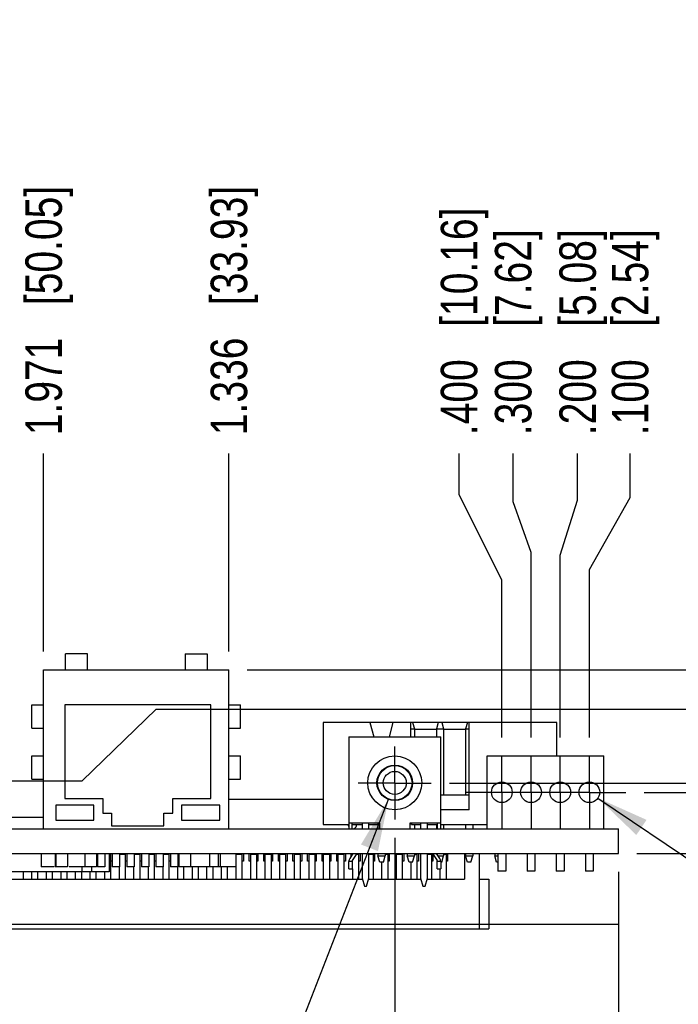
# Model space of a CAD drawing. Header units: inches. Extents: x 0 to 34, y 0 to 22.
# Tile 5 of 33: x 12.1 to 14.3, y 4.9 to 8.3. Entities that reach past the tile are written whole.
import ezdxf

# ---------------------------------------------------------------- set-up
doc = ezdxf.new("R2010")
doc.units = ezdxf.units.IN
doc.header["$LTSCALE"] = 1.87
doc.header["$MEASUREMENT"] = 0
doc.linetypes.add('CENTER', pattern=[0.6, 0.375, -0.075, 0.075, -0.075])
doc.layers.get('0').update_dxf_attribs({"linetype": 'CONTINUOUS'})
for name, color, linetype in [('02___PRT_ALL_AXES', 7, 'CONTINUOUS'), ('DETAIL', 7, 'CONTINUOUS'), ('DIMENSIONS', 7, 'CONTINUOUS')]:
    doc.layers.add(name, color=color, linetype=linetype)
doc.styles.get("Standard").update_dxf_attribs({"font": 'txt', "width": 0.8})
doc.styles.add('TEXTSTYLE_1', font='gdt', dxfattribs={"width": 0.8})
doc.dimstyles.new('DIMSTYLE_2', dxfattribs={"dimtxt": 0.125, "dimasz": 0.18, "dimexe": 0.18, "dimexo": 0.0625, "dimgap": 0.09, "dimtad": 0, "dimtih": 1, "dimtoh": 1, "dimdec": 3, "dimzin": 4, "dimdsep": 46, "dimtxsty": 'STANDARD', "dimblk": '_FILLED', "dimblk1": '_FILLED', "dimblk2": '_FILLED', "dimcen": 0.09, "dimadec": 0, "dimazin": 0, "dimtp": 0.01, "dimtm": 0.01, "dimtfac": 1, "dimtdec": 3, "dimtofl": 0, "dimtmove": 0, "dimatfit": 3, "dimldrblk": '_FILLED', "dimfxl": 1, "dimtolj": 1, "dimtzin": 4, "dimarcsym": 0})
doc.dimstyles.new('DIMSTYLE_3', dxfattribs={"dimtxt": 0.125, "dimasz": 0.18, "dimexe": 0.18, "dimexo": 0.0625, "dimgap": 0.09, "dimtad": 0, "dimtih": 1, "dimtoh": 1, "dimdec": 3, "dimzin": 4, "dimdsep": 46, "dimtxsty": 'STANDARD', "dimblk": '_FILLED', "dimblk1": '_FILLED', "dimblk2": '_FILLED', "dimcen": 0.09, "dimadec": 0, "dimazin": 0, "dimtp": 0.01, "dimtm": 0.01, "dimtfac": 1, "dimtdec": 3, "dimtofl": 0, "dimtmove": 0, "dimatfit": 3, "dimldrblk": '_FILLED', "dimfxl": 1, "dimtolj": 1, "dimtzin": 4, "dimarcsym": 0})

# ---------------------------------------------------------------- blocks, each defined once
blk = doc.blocks.new('*D2')
at = {"layer": 'DIMENSIONS', "color": 2, "linetype": 'CONTINUOUS'}
blk.add_line((13.357, 5.5108), (13.357, 4.5109), dxfattribs=at)
at = {"layer": 'DIMENSIONS', "color": 2, "linetype": 'CONTINUOUS', "insert": (13.2945, 4.4484), "char_height": 0.125, "width": 1.225, "attachment_point": 3, "rotation": 90, "line_spacing_factor": 0.9}
blk.add_mtext('.767{\\Ftxt.shx;\\W1.000000;\\H0.125000; }[19.48]', dxfattribs=at)
blk = doc.blocks.new('_FILLED')
at = {"color": 0, "linetype": 'BYBLOCK'}
blk.add_solid([(0, 0), (-1, 0.174), (-1, -0.174)], dxfattribs=at)
blk = doc.blocks.new('*D3')
at = {"layer": 'DIMENSIONS', "color": 2, "linetype": 'CONTINUOUS'}
blk.add_line((14.124, 5.3939), (14.124, 4.5109), dxfattribs=at)
at = {"layer": 'DIMENSIONS', "color": 2, "linetype": 'CONTINUOUS', "insert": (14.0615, 4.4484), "char_height": 0.125, "width": 0.825, "attachment_point": 3, "rotation": 90, "line_spacing_factor": 0.9}
blk.add_mtext('.000{\\Ftxt.shx;\\W1.000000;\\H0.125000; }[0]', dxfattribs=at)
blk = doc.blocks.new('*D4')
at = {"layer": 'DIMENSIONS', "color": 2, "linetype": 'CONTINUOUS'}
blk.add_line((11.099, 5.5178), (11.099, 4.5109), dxfattribs=at)
at = {"layer": 'DIMENSIONS', "color": 2, "linetype": 'CONTINUOUS', "insert": (11.0365, 4.4484), "char_height": 0.125, "width": 1.325, "attachment_point": 3, "rotation": 90, "line_spacing_factor": 0.9}
blk.add_mtext('3.025{\\Ftxt.shx;\\W1.000000;\\H0.125000; }[76.84]', dxfattribs=at)
blk = doc.blocks.new('*D5')
at = {"layer": 'DIMENSIONS', "color": 2, "linetype": 'CONTINUOUS'}
blk.add_line((10.0505, 5.7023), (10.0505, 6.8289), dxfattribs=at)
at = {"layer": 'DIMENSIONS', "color": 2, "linetype": 'CONTINUOUS', "insert": (9.988, 6.8914), "char_height": 0.125, "width": 1.425, "attachment_point": 1, "rotation": 90, "line_spacing_factor": 0.9}
blk.add_mtext('4.074{\\Ftxt.shx;\\W1.000000;\\H0.125000; }[103.47]', dxfattribs=at)
blk = doc.blocks.new('*D6')
at = {"layer": 'DIMENSIONS', "color": 2, "linetype": 'CONTINUOUS'}
blk.add_line((9.1056, 5.7023), (9.1056, 6.8289), dxfattribs=at)
at = {"layer": 'DIMENSIONS', "color": 2, "linetype": 'CONTINUOUS', "insert": (9.0431, 6.8914), "char_height": 0.125, "width": 1.425, "attachment_point": 1, "rotation": 90, "line_spacing_factor": 0.9}
blk.add_mtext('5.018{\\Ftxt.shx;\\W1.000000;\\H0.125000; }[127.47]', dxfattribs=at)
blk = doc.blocks.new('*D7')
at = {"layer": 'DIMENSIONS', "color": 2, "linetype": 'CONTINUOUS'}
blk.add_line((10.3756, 5.9858), (10.3756, 6.8289), dxfattribs=at)
at = {"layer": 'DIMENSIONS', "color": 2, "linetype": 'CONTINUOUS', "insert": (10.3131, 6.8914), "char_height": 0.125, "width": 1.325, "attachment_point": 1, "rotation": 90, "line_spacing_factor": 0.9}
blk.add_mtext('3.748{\\Ftxt.shx;\\W1.000000;\\H0.125000; }[95.21]', dxfattribs=at)
blk = doc.blocks.new('*D8')
at = {"layer": 'DIMENSIONS', "color": 2, "linetype": 'CONTINUOUS'}
blk.add_line((10.5882, 5.9858), (10.5882, 6.8289), dxfattribs=at)
at = {"layer": 'DIMENSIONS', "color": 2, "linetype": 'CONTINUOUS', "insert": (10.5257, 6.8914), "char_height": 0.125, "width": 1.325, "attachment_point": 1, "rotation": 90, "line_spacing_factor": 0.9}
blk.add_mtext('3.536{\\Ftxt.shx;\\W1.000000;\\H0.125000; }[89.81]', dxfattribs=at)
blk = doc.blocks.new('*D9')
at = {"layer": 'DIMENSIONS', "color": 2, "linetype": 'CONTINUOUS'}
blk.add_line((11.3676, 5.848), (11.3676, 6.8289), dxfattribs=at)
at = {"layer": 'DIMENSIONS', "color": 2, "linetype": 'CONTINUOUS', "insert": (11.3051, 6.8914), "char_height": 0.125, "width": 1.325, "attachment_point": 1, "rotation": 90, "line_spacing_factor": 0.9}
blk.add_mtext('2.756{\\Ftxt.shx;\\W1.000000;\\H0.125000; }[70.01]', dxfattribs=at)
blk = doc.blocks.new('*D10')
at = {"layer": 'DIMENSIONS', "color": 2, "linetype": 'CONTINUOUS'}
blk.add_line((11.8597, 5.8499), (11.8597, 6.8289), dxfattribs=at)
at = {"layer": 'DIMENSIONS', "color": 2, "linetype": 'CONTINUOUS', "insert": (11.7972, 6.8914), "char_height": 0.125, "width": 1.325, "attachment_point": 1, "rotation": 90, "line_spacing_factor": 0.9}
blk.add_mtext('2.264{\\Ftxt.shx;\\W1.000000;\\H0.125000; }[57.51]', dxfattribs=at)
blk = doc.blocks.new('*D11')
at = {"layer": 'DIMENSIONS', "color": 2, "linetype": 'CONTINUOUS'}
blk.add_line((12.1534, 6.1489), (12.1534, 6.8289), dxfattribs=at)
at = {"layer": 'DIMENSIONS', "color": 2, "linetype": 'CONTINUOUS', "insert": (12.0909, 6.8914), "char_height": 0.125, "width": 1.325, "attachment_point": 1, "rotation": 90, "line_spacing_factor": 0.9}
blk.add_mtext('1.971{\\Ftxt.shx;\\W1.000000;\\H0.125000; }[50.05]', dxfattribs=at)
blk = doc.blocks.new('*D12')
at = {"layer": 'DIMENSIONS', "color": 2, "linetype": 'CONTINUOUS'}
blk.add_line((12.7884, 6.1489), (12.7884, 6.8289), dxfattribs=at)
at = {"layer": 'DIMENSIONS', "color": 2, "linetype": 'CONTINUOUS', "insert": (12.7259, 6.8914), "char_height": 0.125, "width": 1.325, "attachment_point": 1, "rotation": 90, "line_spacing_factor": 0.9}
blk.add_mtext('1.336{\\Ftxt.shx;\\W1.000000;\\H0.125000; }[33.93]', dxfattribs=at)
blk = doc.blocks.new('*D13')
at = {"layer": 'DIMENSIONS', "color": 2, "linetype": 'CONTINUOUS'}
for p, q in [((13.5772, 6.6865), (13.5772, 6.8289)), ((13.724, 6.3948), (13.5772, 6.6865)), ((13.724, 5.854), (13.724, 6.3948))]:
    blk.add_line(p, q, dxfattribs=at)
at = {"layer": 'DIMENSIONS', "color": 2, "linetype": 'CONTINUOUS', "insert": (13.5147, 6.8914), "char_height": 0.125, "width": 1.225, "attachment_point": 1, "rotation": 90, "line_spacing_factor": 0.9}
blk.add_mtext('.400{\\Ftxt.shx;\\W1.000000;\\H0.125000; }[10.16]', dxfattribs=at)
blk = doc.blocks.new('*D14')
at = {"layer": 'DIMENSIONS', "color": 2, "linetype": 'CONTINUOUS'}
for p, q in [((13.7628, 6.6629), (13.7628, 6.8289)), ((13.824, 6.4891), (13.7628, 6.6629)), ((13.824, 5.854), (13.824, 6.4891))]:
    blk.add_line(p, q, dxfattribs=at)
at = {"layer": 'DIMENSIONS', "color": 2, "linetype": 'CONTINUOUS', "insert": (13.7003, 6.8914), "char_height": 0.125, "width": 1.125, "attachment_point": 1, "rotation": 90, "line_spacing_factor": 0.9}
blk.add_mtext('.300{\\Ftxt.shx;\\W1.000000;\\H0.125000; }[7.62]', dxfattribs=at)
blk = doc.blocks.new('*D15')
at = {"layer": 'DIMENSIONS', "color": 2, "linetype": 'CONTINUOUS'}
for p, q in [((13.9838, 6.6688), (13.9838, 6.8289)), ((13.924, 6.4803), (13.9838, 6.6688)), ((13.924, 5.854), (13.924, 6.4803))]:
    blk.add_line(p, q, dxfattribs=at)
at = {"layer": 'DIMENSIONS', "color": 2, "linetype": 'CONTINUOUS', "insert": (13.9213, 6.8914), "char_height": 0.125, "width": 1.125, "attachment_point": 1, "rotation": 90, "line_spacing_factor": 0.9}
blk.add_mtext('.200{\\Ftxt.shx;\\W1.000000;\\H0.125000; }[5.08]', dxfattribs=at)
blk = doc.blocks.new('*D16')
at = {"layer": 'DIMENSIONS', "color": 2, "linetype": 'CONTINUOUS'}
for p, q in [((14.1635, 6.6777), (14.1635, 6.8289)), ((14.024, 6.4302), (14.1635, 6.6777)), ((14.024, 5.854), (14.024, 6.4302))]:
    blk.add_line(p, q, dxfattribs=at)
at = {"layer": 'DIMENSIONS', "color": 2, "linetype": 'CONTINUOUS', "insert": (14.101, 6.8914), "char_height": 0.125, "width": 1.125, "attachment_point": 1, "rotation": 90, "line_spacing_factor": 0.9}
blk.add_mtext('.100{\\Ftxt.shx;\\W1.000000;\\H0.125000; }[2.54]', dxfattribs=at)
blk = doc.blocks.new('*D17')
at = {"layer": 'DIMENSIONS', "color": 2, "linetype": 'CONTINUOUS'}
blk.add_line((14.2116, 5.6664), (14.8115, 5.6664), dxfattribs=at)
at = {"layer": 'DIMENSIONS', "color": 2, "linetype": 'CONTINUOUS', "insert": (14.874, 5.7289), "char_height": 0.125, "width": 1.125, "attachment_point": 1, "line_spacing_factor": 0.9}
blk.add_mtext('.210{\\Ftxt.shx;\\W1.000000;\\H0.125000; }[5.33]', dxfattribs=at)
blk = doc.blocks.new('*D18')
at = {"layer": 'DIMENSIONS', "color": 2, "linetype": 'CONTINUOUS'}
blk.add_line((14.1865, 5.4564), (14.8115, 5.4564), dxfattribs=at)
at = {"layer": 'DIMENSIONS', "color": 2, "linetype": 'CONTINUOUS', "insert": (14.874, 5.5189), "char_height": 0.125, "width": 0.825, "attachment_point": 1, "line_spacing_factor": 0.9}
blk.add_mtext('.000{\\Ftxt.shx;\\W1.000000;\\H0.125000; }[0]', dxfattribs=at)
blk = doc.blocks.new('*D19')
at = {"layer": 'DIMENSIONS', "color": 2, "linetype": 'CONTINUOUS'}
for p, q in [((14.44, 5.6984), (14.6748, 5.8182)), ((14.6748, 5.8182), (14.8115, 5.8182)), ((13.5446, 5.6984), (14.44, 5.6984))]:
    blk.add_line(p, q, dxfattribs=at)
at = {"layer": 'DIMENSIONS', "color": 2, "linetype": 'CONTINUOUS', "insert": (14.874, 5.8807), "char_height": 0.125, "width": 1.125, "attachment_point": 1, "line_spacing_factor": 0.9}
blk.add_mtext('.242{\\Ftxt.shx;\\W1.000000;\\H0.125000; }[6.15]', dxfattribs=at)
blk = doc.blocks.new('*D20')
at = {"layer": 'DIMENSIONS', "color": 2, "linetype": 'CONTINUOUS'}
blk.add_line((12.8509, 6.0864), (14.8115, 6.0864), dxfattribs=at)
at = {"layer": 'DIMENSIONS', "color": 2, "linetype": 'CONTINUOUS', "insert": (14.874, 6.1489), "char_height": 0.125, "width": 0.925, "attachment_point": 1, "line_spacing_factor": 0.9}
blk.add_mtext('.630{\\Ftxt.shx;\\W1.000000;\\H0.125000; }[16]', dxfattribs=at)
blk = doc.blocks.new('*D21')
at = {"layer": 'DIMENSIONS', "color": 2, "linetype": 'CONTINUOUS'}
for p, q in [((12.2856, 5.7054), (12.5388, 5.9517)), ((12.5388, 5.9517), (14.8115, 5.9517)), ((11.2866, 5.7054), (12.2856, 5.7054))]:
    blk.add_line(p, q, dxfattribs=at)
at = {"layer": 'DIMENSIONS', "color": 2, "linetype": 'CONTINUOUS', "insert": (14.874, 6.0142), "char_height": 0.125, "width": 1.125, "attachment_point": 1, "line_spacing_factor": 0.9}
blk.add_mtext('.249{\\Ftxt.shx;\\W1.000000;\\H0.125000; }[6.32]', dxfattribs=at)
blk = doc.blocks.new('*D26')
at = {"layer": 'DIMENSIONS', "color": 2, "linetype": 'CONTINUOUS'}
for p, q in [((14.0533, 5.6467), (14.874, 5.0929)), ((14.874, 5.0929), (14.9915, 5.0929))]:
    blk.add_line(p, q, dxfattribs=at)
at = {"layer": 'DIMENSIONS', "color": 2, "linetype": 'CONTINUOUS', "xscale": 0.18, "yscale": 0.18, "zscale": 0.18, "rotation": 145.989380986}
blk.add_blockref('_FILLED', (14.0533, 5.6467), dxfattribs=at)
at = {"layer": 'DIMENSIONS', "color": 2, "linetype": 'CONTINUOUS', "insert": (15.054, 5.1554), "char_height": 0.125, "width": 1.491667, "attachment_point": 1, "line_spacing_factor": 0.9}
blk.add_mtext('4X \\Fgdt;{\\Fgdt;n}\\Ftxt;.071{\\Ftxt.shx;\\W1.000000;\\H0.125000; }[1.8]', dxfattribs=at)
blk = doc.blocks.new('*D27')
at = {"layer": 'DIMENSIONS', "color": 2, "linetype": 'CONTINUOUS'}
for p, q in [((13.3355, 5.6438), (12.8703, 4.4484)), ((12.8703, 4.4484), (12.7528, 4.4484))]:
    blk.add_line(p, q, dxfattribs=at)
at = {"layer": 'DIMENSIONS', "color": 2, "linetype": 'CONTINUOUS', "xscale": 0.18, "yscale": 0.18, "zscale": 0.18, "rotation": 68.737628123}
blk.add_blockref('_FILLED', (13.3355, 5.6438), dxfattribs=at)
at = {"layer": 'DIMENSIONS', "color": 2, "linetype": 'CONTINUOUS', "insert": (12.6903, 4.5109), "char_height": 0.125, "width": 0.991667, "attachment_point": 3, "line_spacing_factor": 0.9, "style": 'TEXTSTYLE_1'}
blk.add_mtext('{\\Fgdt;n}\\Ftxt;.118{\\Ftxt.shx;\\W1.000000;\\H0.125000; }[3]', dxfattribs=at)

msp = doc.modelspace()

# ---------------------------------------------------------------- linework, layer by layer
at = {"color": 7, "linetype": 'CONTINUOUS'}
for p, q in [((12.3034, 6.1414), (12.2284, 6.1414)), ((12.2284, 6.0864), (12.2284, 6.1414)), ((12.3034, 6.0864), (12.3034, 6.1414)), ((12.6384, 6.1414), (12.7134, 6.1414)), ((12.6384, 6.1414), (12.6384, 6.0864)), ((12.7134, 6.1414), (12.7134, 6.0864)), ((12.1534, 6.0864), (12.7884, 6.0864)), ((12.1534, 5.5414), (12.1534, 6.0864)), ((12.7884, 5.5414), (12.7884, 6.0864)), ((12.1134, 5.9664), (12.1534, 5.9664)), ((12.1134, 5.8864), (12.1134, 5.9664)), ((12.7259, 5.9664), (12.2259, 5.9664)), ((12.2259, 5.9664), (12.2259, 5.6454)), ((12.7259, 5.6454), (12.7259, 5.9664)), ((12.7884, 5.9664), (12.8284, 5.9664)), ((12.8284, 5.8864), (12.8284, 5.9664)), ((12.1134, 5.8864), (12.1534, 5.8864)), ((12.7884, 5.8864), (12.8284, 5.8864)), ((13.9119, 5.9064), (13.1119, 5.9064)), ((13.1119, 5.9064), (13.1119, 5.5564)), ((13.2719, 5.9064), (13.2852, 5.8563)), ((13.3385, 5.8563), (13.3519, 5.9064)), ((13.4119, 5.8563), (13.4119, 5.9064)), ((13.4119, 5.8839), (13.4244, 5.8839)), ((13.4179, 5.9064), (13.4244, 5.8839)), ((13.4244, 5.8839), (13.4244, 5.8563)), ((13.4994, 5.8814), (13.4244, 5.8814)), ((13.5059, 5.9064), (13.4994, 5.8839)), ((13.4994, 5.8839), (13.5244, 5.8839)), ((13.4994, 5.8839), (13.4994, 5.8563)), ((13.5179, 5.9064), (13.5244, 5.8839)), ((13.5244, 5.8839), (13.5244, 5.6564)), ((13.5994, 5.8814), (13.5244, 5.8814)), ((13.6059, 5.9064), (13.5994, 5.8839)), ((13.5994, 5.8839), (13.6119, 5.8839)), ((13.5994, 5.8839), (13.5994, 5.6564)), ((13.6119, 5.6064), (13.6119, 5.9064)), ((13.9119, 5.7914), (13.9119, 5.9064)), ((13.1995, 5.8563), (13.5144, 5.8563)), ((13.1995, 5.8563), (13.1995, 5.5414)), ((13.5144, 5.5414), (13.5144, 5.8563)), ((12.1134, 5.7914), (12.1534, 5.7914)), ((12.1134, 5.7114), (12.1134, 5.7914)), ((12.7884, 5.7914), (12.8284, 5.7914)), ((12.8284, 5.7114), (12.8284, 5.7914)), ((13.6739, 5.7914), (14.0739, 5.7914)), ((13.6739, 5.5414), (13.6739, 5.7914)), ((14.0739, 5.5414), (14.0739, 5.7914)), ((12.1134, 5.7114), (12.1534, 5.7114)), ((12.7884, 5.7114), (12.8284, 5.7114)), ((12.2259, 5.6454), (12.3559, 5.6454)), ((12.3559, 5.6454), (12.3559, 5.5954)), ((12.5959, 5.6454), (12.7259, 5.6454)), ((12.5959, 5.5954), (12.5959, 5.6454)), ((13.1119, 5.6414), (12.7884, 5.6414)), ((13.6119, 5.6564), (13.5144, 5.6564)), ((12.3259, 5.6224), (12.1949, 5.6224)), ((12.1949, 5.6224), (12.1949, 5.5714)), ((12.3259, 5.5714), (12.3259, 5.6224)), ((12.7569, 5.6224), (12.6259, 5.6224)), ((12.6259, 5.6224), (12.6259, 5.5714)), ((12.7569, 5.5714), (12.7569, 5.6224)), ((13.6119, 5.6064), (13.5144, 5.6064)), ((12.1534, 5.5804), (11.9889, 5.5804)), ((12.3559, 5.5954), (12.3859, 5.5954)), ((12.3859, 5.5954), (12.3859, 5.5514)), ((12.5659, 5.5954), (12.5959, 5.5954)), ((12.5659, 5.5514), (12.5659, 5.5954)), ((8.074, 5.5414), (14.124, 5.5414)), ((12.1949, 5.5714), (12.3259, 5.5714)), ((12.3859, 5.5514), (12.5659, 5.5514)), ((12.6259, 5.5714), (12.7569, 5.5714)), ((13.1119, 5.5564), (13.1995, 5.5564)), ((13.3058, 5.5611), (13.1995, 5.5611)), ((13.2113, 5.5414), (13.2113, 5.5611)), ((13.2113, 5.5564), (13.2447, 5.5564)), ((13.2447, 5.5611), (13.2447, 5.5414)), ((13.2684, 5.5414), (13.2684, 5.5611)), ((13.2684, 5.5564), (13.2999, 5.5564)), ((13.2973, 5.5611), (13.2999, 5.5571)), ((13.2994, 5.5571), (13.2994, 5.5414)), ((13.3058, 5.5571), (13.2999, 5.5571)), ((13.3058, 5.5414), (13.3058, 5.5611)), ((13.5144, 5.5611), (13.4081, 5.5611)), ((13.4081, 5.5611), (13.4081, 5.5414)), ((13.414, 5.5571), (13.4081, 5.5571)), ((13.414, 5.5571), (13.4166, 5.5611)), ((13.414, 5.5564), (13.4455, 5.5564)), ((13.4244, 5.5564), (13.4244, 5.5414)), ((13.4455, 5.5611), (13.4455, 5.5414)), ((13.4691, 5.5414), (13.4691, 5.5611)), ((13.4691, 5.5564), (13.5026, 5.5564)), ((13.4994, 5.5564), (13.4994, 5.5414)), ((13.5026, 5.5611), (13.5026, 5.5414)), ((13.5144, 5.5564), (13.6739, 5.5564)), ((13.5244, 5.5564), (13.5244, 5.5414)), ((13.5994, 5.5564), (13.5994, 5.5414)), ((13.6244, 5.5564), (13.6244, 5.5414)), ((14.124, 5.4564), (14.124, 5.5414)), ((8.074, 5.4564), (14.124, 5.4564)), ((12.1449, 5.4564), (12.1449, 5.4114)), ((12.1929, 5.4564), (12.1929, 5.4114)), ((12.1949, 5.4564), (12.1949, 5.4114)), ((12.2349, 5.4564), (12.2349, 5.4114)), ((12.2949, 5.4564), (12.2949, 5.4114)), ((12.3349, 5.4564), (12.3349, 5.4114)), ((12.3384, 5.4564), (12.3384, 5.4114)), ((12.3634, 5.4564), (12.3634, 5.4114)), ((12.3784, 5.4564), (12.3784, 5.3934)), ((12.3784, 5.4544), (12.3839, 5.4544)), ((12.3839, 5.3684), (12.3839, 5.4544)), ((12.3884, 5.4564), (12.3884, 5.4114)), ((12.4134, 5.4564), (12.4134, 5.4114)), ((12.4134, 5.4544), (12.4339, 5.4544)), ((12.4339, 5.3684), (12.4339, 5.4544)), ((12.4384, 5.4564), (12.4384, 5.4114)), ((12.4634, 5.4564), (12.4634, 5.4114)), ((12.4634, 5.4544), (12.4839, 5.4544)), ((12.4839, 5.3684), (12.4839, 5.4544)), ((12.4884, 5.4564), (12.4884, 5.4114)), ((12.5134, 5.4564), (12.5134, 5.4114)), ((12.5134, 5.4544), (12.5339, 5.4544)), ((12.5339, 5.3684), (12.5339, 5.4544)), ((12.5384, 5.4564), (12.5384, 5.4114)), ((12.5634, 5.4564), (12.5634, 5.4114)), ((12.5634, 5.4544), (12.5839, 5.4544)), ((12.5839, 5.3684), (12.5839, 5.4544)), ((12.5884, 5.4564), (12.5884, 5.4114)), ((12.6134, 5.4564), (12.6134, 5.4114)), ((12.6134, 5.4544), (12.6169, 5.4544)), ((12.6169, 5.4564), (12.6169, 5.4114)), ((12.6569, 5.4564), (12.6569, 5.4114)), ((12.7219, 5.4564), (12.7219, 5.4114)), ((12.7519, 5.4564), (12.7519, 5.4114)), ((12.7589, 5.4564), (12.7589, 5.4114)), ((12.8119, 5.4564), (12.8119, 5.3684)), ((12.8119, 5.4544), (12.8339, 5.4544)), ((12.8339, 5.3684), (12.8339, 5.4544)), ((12.8379, 5.4564), (12.8379, 5.4304)), ((12.8579, 5.4304), (12.8579, 5.4564)), ((12.8619, 5.4544), (12.8839, 5.4544)), ((12.8619, 5.4544), (12.8619, 5.3684)), ((12.8839, 5.3684), (12.8839, 5.4544)), ((12.8879, 5.4564), (12.8879, 5.4304)), ((12.9079, 5.4304), (12.9079, 5.4564)), ((12.9119, 5.4544), (12.9339, 5.4544)), ((12.9119, 5.4544), (12.9119, 5.3684)), ((12.9339, 5.3684), (12.9339, 5.4544)), ((12.9379, 5.4564), (12.9379, 5.4304)), ((12.9579, 5.4304), (12.9579, 5.4564)), ((12.9619, 5.4544), (12.9839, 5.4544)), ((12.9619, 5.4544), (12.9619, 5.3684)), ((12.9839, 5.3684), (12.9839, 5.4544)), ((12.9879, 5.4564), (12.9879, 5.4304)), ((13.0079, 5.4304), (13.0079, 5.4564)), ((13.0119, 5.4544), (13.0339, 5.4544)), ((13.0119, 5.4544), (13.0119, 5.3684)), ((13.0339, 5.3684), (13.0339, 5.4544)), ((13.0379, 5.4564), (13.0379, 5.4304)), ((13.0579, 5.4304), (13.0579, 5.4564)), ((13.0619, 5.4544), (13.0839, 5.4544)), ((13.0619, 5.4544), (13.0619, 5.3684)), ((13.0839, 5.3684), (13.0839, 5.4544)), ((13.0879, 5.4564), (13.0879, 5.4304)), ((13.1079, 5.4304), (13.1079, 5.4564)), ((13.1119, 5.4544), (13.1339, 5.4544)), ((13.1119, 5.4544), (13.1119, 5.3684)), ((13.1339, 5.3684), (13.1339, 5.4544)), ((13.1379, 5.4564), (13.1379, 5.4304)), ((13.1579, 5.4304), (13.1579, 5.4564)), ((13.1619, 5.4544), (13.1839, 5.4544)), ((13.1619, 5.4544), (13.1619, 5.3684)), ((13.1839, 5.3684), (13.1839, 5.4544)), ((13.1879, 5.4564), (13.1879, 5.4304)), ((13.2134, 5.4564), (13.2026, 5.4398)), ((13.2079, 5.4478), (13.2079, 5.4564)), ((13.2119, 5.4323), (13.2275, 5.4564)), ((13.2275, 5.4544), (13.2339, 5.4544)), ((13.2339, 5.3684), (13.2339, 5.4544)), ((13.2379, 5.4564), (13.2379, 5.4304)), ((13.2447, 5.4564), (13.2447, 5.3721)), ((13.2684, 5.3721), (13.2684, 5.4564)), ((13.2684, 5.4544), (13.2839, 5.4544)), ((13.2839, 5.3684), (13.2839, 5.4544)), ((13.2879, 5.4564), (13.2879, 5.4304)), ((13.2994, 5.4564), (13.2994, 5.4489)), ((13.2994, 5.4489), (13.3244, 5.4489)), ((13.3059, 5.4264), (13.2994, 5.4489)), ((13.3179, 5.4264), (13.3244, 5.4489)), ((13.3244, 5.4564), (13.3244, 5.4489)), ((13.3244, 5.4544), (13.3339, 5.4544)), ((13.3339, 5.3684), (13.3339, 5.4544)), ((13.3379, 5.4564), (13.3379, 5.4304)), ((13.3579, 5.4304), (13.3579, 5.4564)), ((13.3619, 5.4544), (13.3839, 5.4544)), ((13.3619, 5.4544), (13.3619, 5.3684)), ((13.3839, 5.3684), (13.3839, 5.4544)), ((13.3879, 5.4564), (13.3879, 5.4304)), ((13.3994, 5.4564), (13.3994, 5.4489)), ((13.3994, 5.4489), (13.4244, 5.4489)), ((13.4059, 5.4264), (13.3994, 5.4489)), ((13.4179, 5.4264), (13.4244, 5.4489)), ((13.4244, 5.4564), (13.4244, 5.4489)), ((13.4244, 5.4544), (13.4339, 5.4544)), ((13.4339, 5.3684), (13.4339, 5.4544)), ((13.4379, 5.4564), (13.4379, 5.4304)), ((13.4455, 5.4564), (13.4455, 5.3721)), ((13.4691, 5.3721), (13.4691, 5.4564)), ((13.4691, 5.4544), (13.4839, 5.4544)), ((13.4839, 5.3684), (13.4839, 5.4544)), ((13.4863, 5.4564), (13.502, 5.4323)), ((13.4879, 5.4541), (13.4879, 5.4304)), ((13.5112, 5.4398), (13.5004, 5.4564)), ((13.5053, 5.4489), (13.5244, 5.4489)), ((13.5179, 5.4264), (13.5244, 5.4489)), ((13.5244, 5.4564), (13.5244, 5.4489)), ((13.5244, 5.4544), (13.5339, 5.4544)), ((13.5339, 5.3684), (13.5339, 5.4544)), ((13.5379, 5.4564), (13.5379, 5.4304)), ((13.5959, 5.4564), (13.5959, 5.3684)), ((13.5994, 5.4564), (13.5994, 5.4489)), ((13.5994, 5.4489), (13.6244, 5.4489)), ((13.6059, 5.4264), (13.5994, 5.4489)), ((13.6179, 5.4264), (13.6244, 5.4489)), ((13.6244, 5.4564), (13.6244, 5.4489)), ((13.6459, 5.4564), (13.6459, 5.1984)), ((13.6994, 5.4564), (13.6994, 5.4489)), ((13.6994, 5.4489), (13.7103, 5.4489)), ((13.7059, 5.4264), (13.6994, 5.4489)), ((13.7103, 5.4564), (13.7103, 5.3965)), ((13.7374, 5.4564), (13.7374, 5.3965)), ((13.8103, 5.4564), (13.8103, 5.3965)), ((13.8374, 5.4564), (13.8374, 5.3965)), ((13.9103, 5.4564), (13.9103, 5.3965)), ((13.9374, 5.4564), (13.9374, 5.3965)), ((14.0103, 5.4564), (14.0103, 5.3965)), ((14.0374, 5.4564), (14.0374, 5.3965)), ((12.1892, 5.4114), (12.1449, 5.4114)), ((12.2349, 5.4114), (12.1929, 5.4114)), ((12.3349, 5.4114), (12.2408, 5.4114)), ((12.2844, 5.4114), (12.2844, 5.3934)), ((12.3169, 5.4114), (12.3169, 5.3934)), ((12.3634, 5.4114), (12.3384, 5.4114)), ((12.3879, 5.4304), (12.3839, 5.4304)), ((12.4134, 5.4114), (12.3884, 5.4114)), ((12.4119, 5.4114), (12.4119, 5.3684)), ((12.4379, 5.4304), (12.4339, 5.4304)), ((12.4634, 5.4114), (12.4384, 5.4114)), ((12.4619, 5.4114), (12.4619, 5.3684)), ((12.4879, 5.4304), (12.4839, 5.4304)), ((12.5134, 5.4114), (12.4884, 5.4114)), ((12.5119, 5.4114), (12.5119, 5.3684)), ((12.5379, 5.4304), (12.5339, 5.4304)), ((12.5634, 5.4114), (12.5384, 5.4114)), ((12.5619, 5.4114), (12.5619, 5.3684)), ((12.5879, 5.4304), (12.5839, 5.4304)), ((12.6134, 5.4114), (12.5884, 5.4114)), ((12.6119, 5.4114), (12.6119, 5.3684)), ((12.8119, 5.4114), (12.6169, 5.4114)), ((12.6339, 5.3684), (12.6339, 5.4114)), ((12.6619, 5.4114), (12.6619, 5.3684)), ((12.6839, 5.3684), (12.6839, 5.4114)), ((12.7119, 5.4114), (12.7119, 5.3684)), ((12.7339, 5.3684), (12.7339, 5.4114)), ((12.7619, 5.4114), (12.7619, 5.3684)), ((12.7839, 5.3684), (12.7839, 5.4114)), ((12.8379, 5.4304), (12.8339, 5.4304)), ((12.8619, 5.4304), (12.8579, 5.4304)), ((12.8879, 5.4304), (12.8839, 5.4304)), ((12.9119, 5.4304), (12.9079, 5.4304)), ((12.9379, 5.4304), (12.9339, 5.4304)), ((12.9619, 5.4304), (12.9579, 5.4304)), ((12.9879, 5.4304), (12.9839, 5.4304)), ((13.0119, 5.4304), (13.0079, 5.4304)), ((13.0379, 5.4304), (13.0339, 5.4304)), ((13.0619, 5.4304), (13.0579, 5.4304)), ((13.0879, 5.4304), (13.0839, 5.4304)), ((13.1119, 5.4304), (13.1079, 5.4304)), ((13.1379, 5.4304), (13.1339, 5.4304)), ((13.1619, 5.4304), (13.1579, 5.4304)), ((13.1879, 5.4304), (13.1839, 5.4304)), ((13.2113, 5.429), (13.1995, 5.429)), ((13.1995, 5.4036), (13.1995, 5.429)), ((13.1995, 5.4036), (13.2113, 5.4036)), ((13.2113, 5.4302), (13.2113, 5.4036)), ((13.2119, 5.4036), (13.2119, 5.3684)), ((13.2379, 5.4304), (13.2339, 5.4304)), ((13.2879, 5.4304), (13.2839, 5.4304)), ((13.3179, 5.4264), (13.3059, 5.4264)), ((13.3119, 5.4264), (13.3119, 5.3684)), ((13.3379, 5.4304), (13.3339, 5.4304)), ((13.3619, 5.4304), (13.3579, 5.4304)), ((13.3879, 5.4304), (13.3839, 5.4304)), ((13.4179, 5.4264), (13.4059, 5.4264)), ((13.4119, 5.4264), (13.4119, 5.3684)), ((13.4379, 5.4304), (13.4339, 5.4304)), ((13.4879, 5.4304), (13.4839, 5.4304)), ((13.5026, 5.4036), (13.5026, 5.4302)), ((13.5144, 5.429), (13.5026, 5.429)), ((13.5026, 5.4036), (13.5144, 5.4036)), ((13.5119, 5.4036), (13.5119, 5.3684)), ((13.5144, 5.429), (13.5144, 5.4036)), ((13.5179, 5.4264), (13.5144, 5.4264)), ((13.5379, 5.4304), (13.5339, 5.4304)), ((13.6179, 5.4264), (13.6059, 5.4264)), ((13.7103, 5.4264), (13.7059, 5.4264)), ((12.3784, 5.3934), (11.8995, 5.3934)), ((12.0839, 5.3684), (12.0839, 5.3934)), ((12.1119, 5.3934), (12.1119, 5.3684)), ((12.1339, 5.3684), (12.1339, 5.3934)), ((12.1619, 5.3934), (12.1619, 5.3684)), ((12.1839, 5.3684), (12.1839, 5.3934)), ((12.2119, 5.3934), (12.2119, 5.3684)), ((12.2339, 5.3684), (12.2339, 5.3934)), ((12.2619, 5.3934), (12.2619, 5.3684)), ((12.2839, 5.3684), (12.2839, 5.3934)), ((12.3119, 5.3934), (12.3119, 5.3684)), ((12.3339, 5.3684), (12.3339, 5.3934)), ((12.3619, 5.3934), (12.3619, 5.3684)), ((13.2447, 5.3721), (13.2526, 5.3445)), ((13.2605, 5.3445), (13.2684, 5.3721)), ((13.4455, 5.3721), (13.4534, 5.3445)), ((13.4613, 5.3445), (13.4691, 5.3721)), ((13.7374, 5.3965), (13.7103, 5.3965)), ((13.8374, 5.3965), (13.8103, 5.3965)), ((13.9374, 5.3965), (13.9103, 5.3965)), ((14.0374, 5.3965), (14.0103, 5.3965)), ((11.4999, 5.3684), (13.2447, 5.3684)), ((13.2526, 5.3445), (13.2605, 5.3445)), ((13.2684, 5.3684), (13.4455, 5.3684)), ((13.4534, 5.3445), (13.4613, 5.3445)), ((13.4691, 5.3684), (13.5959, 5.3684)), ((13.6459, 5.3684), (13.6789, 5.3684)), ((13.6789, 5.3684), (13.6789, 5.1984)), ((11.4169, 5.1984), (13.6789, 5.1984))]:
    msp.add_line(p, q, dxfattribs=at)
for centre, radius in [((13.3569, 5.6989), 0.0925), ((13.3569, 5.6989), 0.061), ((13.3569, 5.6989), 0.0591), ((13.3569, 5.6989), 0.0394), ((13.7239, 5.6666), 0.0355), ((13.8239, 5.6666), 0.0355), ((13.9239, 5.6666), 0.0355), ((14.0239, 5.6666), 0.0355)]:
    msp.add_circle(centre, radius, dxfattribs=at)
for centre, radius, start, end in [((13.2119, 5.5564), 0.015, 180, 212.6066), ((13.2119, 5.5564), 0.015, 292.5, 360), ((13.2191, 5.429), 0.0197, 146.9733, 180), ((13.4947, 5.429), 0.0197, 0, 33.0267), ((13.2152, 5.4302), 0.00394, 146.9733, 180.0001), ((13.4987, 5.4302), 0.00394, 0, 33.0267)]:
    msp.add_arc(centre, radius, start, end, dxfattribs=at)
at = {"layer": '02___PRT_ALL_AXES', "color": 7, "linetype": 'CENTER'}
for p, q in [((13.357, 5.6984), (13.357, 5.8235)), ((13.724, 5.6664), (13.724, 5.7915)), ((13.824, 5.6664), (13.824, 5.7915)), ((13.924, 5.6664), (13.924, 5.7915)), ((14.024, 5.6664), (14.024, 5.7915)), ((13.357, 5.6984), (13.2319, 5.6984)), ((13.357, 5.6984), (13.4821, 5.6984)), ((13.357, 5.6984), (13.357, 5.5733)), ((13.6989, 5.6664), (13.5989, 5.6664)), ((13.7989, 5.6664), (13.6989, 5.6664)), ((13.724, 5.6664), (13.724, 5.5413)), ((13.8989, 5.6664), (13.7989, 5.6664)), ((13.824, 5.6664), (13.824, 5.5413)), ((14.024, 5.6664), (13.8989, 5.6664)), ((13.924, 5.6664), (13.924, 5.5413)), ((14.024, 5.6664), (14.0491, 5.6664)), ((14.024, 5.6664), (14.024, 5.5413)), ((14.0491, 5.6664), (14.1491, 5.6664))]:
    msp.add_line(p, q, dxfattribs=at)
at = {"layer": 'DETAIL', "color": 8}
msp.add_line((8.074, 5.2144), (14.124, 5.2144), dxfattribs=at)

# ---------------------------------------------------------------- dimensions: what is measured, and where the dimension line sits
at = {"layer": 'DIMENSIONS', "color": 2, "linetype": 'CONTINUOUS'}
for feature_location, offset, dtype, origin, picture, middle in [((9.1056, 5.7023), (0, 1.1266), 1, (14.124, 5.6398), '*D6', (9.1056, 7.6039)), ((10.05046, 5.7023), (0, 1.12657), 1, (14.12401, 5.6398), '*D5', (10.05046, 7.60388)), ((10.3756, 5.9858), (0, 0.8431), 1, (14.124, 5.9233), '*D7', (10.3756, 7.5539)), ((10.5882, 5.9858), (0, 0.8431), 1, (14.124, 5.9233), '*D8', (10.5882, 7.5539)), ((11.3676, 5.848), (0, 0.9809), 1, (14.124, 5.7855), '*D9', (11.3676, 7.5539)), ((11.8597, 5.8499), (0, 0.9789), 1, (14.124, 5.7874), '*D10', (11.8597, 7.5539)), ((12.1534, 6.1489), (0, 0.68), 1, (14.124, 6.0864), '*D11', (12.1534, 7.5539)), ((12.7884, 6.1489), (0, 0.68), 1, (14.124, 6.0864), '*D12', (12.7884, 7.5539)), ((13.7240138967, 5.8539758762), (-0.1468089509, 0.9749), 0, (14.1240138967, 5.7914758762), '*D13', (13.5772049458, 7.5038758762)), ((13.8240138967, 5.8539758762), (-0.0611973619, 0.9749), 0, (14.1240138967, 5.7914758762), '*D14', (13.7628165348, 7.4538758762)), ((13.9240138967, 5.8539758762), (0.0597688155, 0.9749), 0, (14.1240138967, 5.7914758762), '*D15', (13.9837827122, 7.4538758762)), ((14.0240138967, 5.8539758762), (0.139487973, 0.9749), 0, (14.1240138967, 5.7914758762), '*D16', (14.1635018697, 7.4538758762)), ((12.8509, 6.0864), (1.9607, 0), 0, (12.7884, 5.4564), '*D20', (15.3365, 6.0864)), ((11.2866, 5.7054), (3.5249, 0.2464), 0, (11.2241, 5.4564), '*D21', (15.4365, 5.9517)), ((13.5446, 5.6984), (1.2669, 0.1199), 0, (13.4821, 5.4564), '*D19', (15.4365, 5.8182)), ((14.2116, 5.6664), (0.5999, 0), 0, (14.124, 5.4564), '*D17', (15.4365, 5.6664)), ((11.099, 5.5178), (0, -1.0069), 1, (14.124, 5.5803), '*D4', (11.2334, 3.5177)), ((13.357, 5.5108), (0, -0.9999), 1, (14.124, 5.4564), '*D2', (13.4914, 3.6124)), ((14.1865138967, 5.4563758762), (0.625, 0), 0, (14.1240138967, 5.4563758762), '*D18', (15.2865138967, 5.4563758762)), ((14.1240138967, 5.3938758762), (0, -0.883), 1, (14.1240138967, 5.4563758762), '*D3', (14.2360323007, 3.8123767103))]:
    dim = msp.add_ordinate_dim(feature_location=feature_location, offset=offset, dtype=dtype, origin=origin, dimstyle='DIMSTYLE_2', dxfattribs=at)
    dim.commit()
    dim.dimension.update_dxf_attribs({"geometry": picture, "text_midpoint": middle})
dim = msp.add_diameter_dim_2p(p1=(13.3355, 5.6438), p2=(13.3784, 5.7539), dimstyle='DIMSTYLE_3', dxfattribs=at)
dim.commit()
dim.dimension.update_dxf_attribs({"geometry": '*D27', "text_midpoint": (12.0278, 4.4484), "dimtype": 163})
dim = msp.add_diameter_dim_2p(p1=(14.0533, 5.6467), p2=(13.9944, 5.6864), text='4X <>', dimstyle='DIMSTYLE_3', dxfattribs=at)
dim.commit()
dim.dimension.update_dxf_attribs({"geometry": '*D26', "text_midpoint": (15.7998, 5.0929), "dimtype": 163})

doc.saveas('drawing.dxf')
